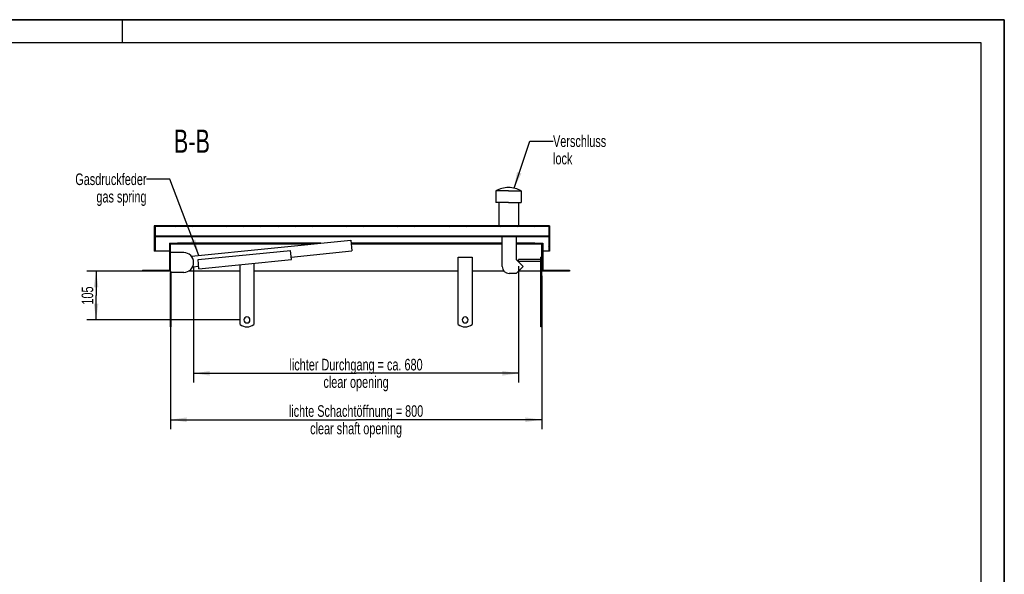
# Model space of a CAD drawing. Header units: millimetres. Extents: x 0 to 4200, y 0 to 2970.
# Tile 19 of 19: x 2079 to 4200, y 1775 to 2970. Entities that reach past the tile are written whole.
import ezdxf

# ---------------------------------------------------------------- set-up
doc = ezdxf.new("R2010")
doc.units = ezdxf.units.MM
doc.header["$LTSCALE"] = 231
doc.layers.get('0').update_dxf_attribs({"linetype": 'CONTINUOUS'})
for name, color, linetype in [('005_AXIS', 7, 'CONTINUOUS'), ('050_DIMENSIONING', 7, 'CONTINUOUS'), ('052_SYMBOLS', 7, 'CONTINUOUS'), ('053_NOTES', 7, 'CONTINUOUS')]:
    doc.layers.add(name, color=color, linetype=linetype)
doc.styles.get("Standard").update_dxf_attribs({"font": 'txt', "width": 0.7})
doc.dimstyles.new('DIMSTYLE_1', dxfattribs={"dimtxt": 25, "dimasz": 35, "dimexe": 2, "dimexo": 1, "dimtad": 1, "dimdec": 1, "dimtxsty": 'Standard', "dimblk": '_FILLED', "dimblk1": '_FILLED', "dimblk2": '_FILLED', "dimcen": 0.09, "dimazin": 2, "dimtp": 0.8, "dimtm": 0.8, "dimtfac": 1, "dimtdec": 1, "dimtofl": 0, "dimtmove": 0, "dimatfit": 3, "dimldrblk": '_FILLED', "dimfxl": 1, "dimtolj": 1, "dimarcsym": 0})
doc.dimstyles.new('DIMSTYLE_2', dxfattribs={"dimtxt": 25, "dimasz": 35, "dimexe": 2, "dimexo": 1, "dimtad": 1, "dimtxsty": 'Standard', "dimblk": '_FILLED', "dimblk1": '_FILLED', "dimblk2": '_FILLED', "dimcen": 0.09, "dimazin": 2, "dimtp": 0.3, "dimtm": 0.3, "dimtfac": 1, "dimtofl": 0, "dimtmove": 0, "dimatfit": 3, "dimldrblk": '_FILLED', "dimfxl": 1, "dimtolj": 1, "dimarcsym": 0})
doc.dimstyles.new('DIMSTYLE_3', dxfattribs={"dimtxt": 25, "dimasz": 35, "dimexe": 2, "dimexo": 1, "dimtad": 1, "dimtxsty": 'Standard', "dimblk": '_FILLED', "dimblk1": '_FILLED', "dimblk2": '_FILLED', "dimcen": 0.09, "dimazin": 2, "dimtp": 0.8, "dimtm": 0.8, "dimtfac": 1, "dimtofl": 0, "dimtmove": 0, "dimatfit": 3, "dimldrblk": '_FILLED', "dimfxl": 1, "dimtolj": 1, "dimarcsym": 0})
doc.dimstyles.get("Standard").update_dxf_attribs({"dimtxt": 25, "dimasz": 35, "dimexe": 2, "dimexo": 1, "dimtad": 1, "dimtxsty": 'Standard', "dimblk": '_FILLED', "dimblk1": '_FILLED', "dimblk2": '_FILLED', "dimcen": 0.09, "dimazin": 2, "dimtol": 1, "dimtp": 0.01, "dimtm": 0.01, "dimtfac": 1, "dimtofl": 0, "dimtmove": 0, "dimatfit": 3, "dimldrblk": '_FILLED', "dimfxl": 1, "dimtolj": 1, "dimarcsym": 0})

# ---------------------------------------------------------------- blocks, each defined once
blk = doc.blocks.new('_FILLED')
at = {"color": 0, "linetype": 'ByBlock'}
blk.add_solid([(0, 0), (-1, 0.143), (-1, -0.143)], dxfattribs=at)
blk = doc.blocks.new('*D6')
at = {"layer": '050_DIMENSIONING', "color": 2, "linetype": 'Continuous', "transparency": 16777216}
for p, q in [((2403.5, 2418.3), (2403.5, 2088.3)), ((3203.5, 2418.3), (3203.5, 2088.3)), ((2403.5, 2108.3), (2803.5, 2108.3)), ((3203.5, 2108.3), (2803.5, 2108.3))]:
    blk.add_line(p, q, dxfattribs=at)
at = {"layer": '050_DIMENSIONING', "color": 2, "linetype": 'Continuous', "transparency": 16777216, "xscale": 35, "yscale": 35, "zscale": 35, "rotation": 180}
blk.add_blockref('_FILLED', (2403.5, 2108.3), dxfattribs=at)
at = {"layer": '050_DIMENSIONING', "color": 2, "linetype": 'Continuous', "transparency": 16777216, "xscale": 35, "yscale": 35, "zscale": 35}
blk.add_blockref('_FILLED', (3203.5, 2108.3), dxfattribs=at)
at = {"layer": '050_DIMENSIONING', "color": 2, "linetype": 'Continuous', "transparency": 16777216, "insert": (2803.5, 2139.5), "char_height": 25, "width": 696.786, "attachment_point": 2, "line_spacing_factor": 0.9}
blk.add_mtext('lichte Schachtöffnung = 800\\Pclear shaft opening', dxfattribs=at)
blk = doc.blocks.new('*D9')
at = {"layer": '050_DIMENSIONING', "color": 2, "linetype": 'Continuous', "transparency": 16777216}
for p, q in [((3153.5, 2439.3), (3153.5, 2188.3)), ((2453.5, 2436.8), (2453.5, 2188.3)), ((2453.5, 2208.3), (2803.5, 2208.3)), ((3153.5, 2208.3), (2803.5, 2208.3))]:
    blk.add_line(p, q, dxfattribs=at)
at = {"layer": '050_DIMENSIONING', "color": 2, "linetype": 'Continuous', "transparency": 16777216, "xscale": 35, "yscale": 35, "zscale": 35, "rotation": 180}
blk.add_blockref('_FILLED', (2453.5, 2208.3), dxfattribs=at)
at = {"layer": '050_DIMENSIONING', "color": 2, "linetype": 'Continuous', "transparency": 16777216, "xscale": 35, "yscale": 35, "zscale": 35}
blk.add_blockref('_FILLED', (3153.5, 2208.3), dxfattribs=at)
at = {"layer": '050_DIMENSIONING', "color": 2, "linetype": 'Continuous', "transparency": 16777216, "insert": (2803.5, 2239.5), "char_height": 25, "width": 709.821, "attachment_point": 2, "line_spacing_factor": 0.9}
blk.add_mtext('lichter Durchgang = ca. 680\\Pclear opening', dxfattribs=at)
blk = doc.blocks.new('*D10')
at = {"layer": '050_DIMENSIONING', "color": 2, "linetype": 'Continuous', "transparency": 16777216}
for p, q in [((2393.5, 2428.3), (2223.5, 2428.3)), ((2243.5, 2428.3), (2243.5, 2375.8)), ((2243.5, 2323.3), (2243.5, 2375.8)), ((2552, 2323.3), (2223.5, 2323.3))]:
    blk.add_line(p, q, dxfattribs=at)
at = {"layer": '050_DIMENSIONING', "color": 2, "linetype": 'Continuous', "transparency": 16777216, "xscale": 35, "yscale": 35, "zscale": 35}
for p, rotation in [((2243.5, 2428.3), 90), ((2243.5, 2323.3), 270)]:
    blk.add_blockref('_FILLED', p, dxfattribs=dict(at, rotation=rotation))
at = {"layer": '050_DIMENSIONING', "color": 2, "linetype": 'Continuous', "transparency": 16777216, "insert": (2212.3, 2375.8), "char_height": 25, "width": 77.679, "attachment_point": 2, "rotation": 90, "line_spacing_factor": 0.9}
blk.add_mtext('105', dxfattribs=at)

msp = doc.modelspace()

# ---------------------------------------------------------------- hatches: boundary and pattern name
at = {"linetype": 'Continuous'}
h = msp.add_hatch(dxfattribs=at)
h.set_pattern_fill('B', color=2, scale=26.054165, angle=45, style=0, pattern_type=0)
h.set_pattern_definition([(45, (0, 0), (-18.42308, 18.42308), [])])
h.paths.add_polyline_path([(3263.544, 2428.299), (3203.544, 2428.299), (3203.544, 2486.299), (3188.544, 2486.299), (3188.544, 2488.299), (3205.544, 2488.299), (3205.544, 2430.299), (3263.544, 2430.299)])
edge = h.paths.add_edge_path()
edge.add_line((2403.544, 2428.299), (2343.544, 2428.299))
edge.add_line((2343.544, 2430.299), (2343.544, 2428.299))
edge.add_line((2343.544, 2430.299), (2401.544, 2430.299))
edge.add_line((2401.544, 2488.299), (2401.544, 2430.299))
edge.add_line((2401.544, 2488.299), (2418.544, 2488.299))
edge.add_line((2418.544, 2486.299), (2418.544, 2488.299))
edge.add_line((2418.544, 2486.299), (2403.544, 2486.299))
edge.add_line((2403.544, 2428.299), (2403.544, 2486.299))
edge = h.paths.add_edge_path()
edge.add_line((3220.544, 2471.299), (3218.544, 2471.299))
edge.add_line((3218.544, 2502.299), (3218.544, 2471.299))
edge.add_line((3218.544, 2502.299), (2370.544, 2502.299))
edge.add_line((2370.544, 2502.299), (2370.544, 2471.299))
edge.add_line((2370.544, 2471.299), (2368.544, 2471.299))
edge.add_line((2368.544, 2526.299), (2368.544, 2471.299))
edge.add_line((3220.544, 2526.299), (2368.544, 2526.299))
edge.add_line((3220.544, 2526.299), (3220.544, 2471.299))
edge.add_line((2370.544, 2524.299), (2370.544, 2503.549))
edge.add_line((3218.544, 2503.549), (2370.544, 2503.549))
edge.add_line((3218.544, 2524.299), (3218.544, 2503.549))
edge.add_line((3218.544, 2524.299), (2370.544, 2524.299))

# ---------------------------------------------------------------- linework, layer by layer
at = {"color": 7, "linetype": 'Continuous'}
for p, q in [((0, 2970), (4200, 2970)), ((4200, 0), (4200, 2970)), ((3104.494, 2601.299), (3104.494, 2576.299)), ((3159.494, 2601.299), (3159.494, 2576.299)), ((3110.794, 2576.299), (3110.794, 2526.299)), ((3153.194, 2576.299), (3153.194, 2526.299)), ((2470.106, 2526.299), (2368.544, 2526.299)), ((2368.544, 2526.299), (2368.544, 2471.299)), ((3218.544, 2524.299), (2370.544, 2524.299)), ((2370.544, 2524.299), (2370.544, 2503.549)), ((2757.104, 2526.299), (2470.106, 2526.299)), ((2849.013, 2526.299), (2757.104, 2526.299)), ((3120.106, 2526.299), (2849.013, 2526.299)), ((3220.544, 2526.299), (3120.106, 2526.299)), ((3176.044, 2526.299), (3176.044, 2526.399)), ((3176.044, 2526.399), (3198.044, 2526.399)), ((3198.044, 2526.299), (3198.044, 2526.399)), ((3198.044, 2526.399), (3198.085, 2526.399)), ((3198.085, 2526.399), (3198.194, 2526.399)), ((3198.194, 2526.399), (3198.419, 2526.399)), ((3198.419, 2526.299), (3198.419, 2526.399)), ((3200.044, 2526.299), (3200.044, 2526.399)), ((3200.044, 2526.399), (3212.044, 2526.399)), ((3212.044, 2526.299), (3212.044, 2526.399)), ((3213.459, 2526.299), (3213.459, 2526.399)), ((3213.459, 2526.299), (3213.459, 2526.399)), ((3213.459, 2526.399), (3213.544, 2526.399)), ((3213.544, 2526.299), (3213.544, 2526.399)), ((3213.544, 2526.399), (3218.544, 2526.399)), ((3218.544, 2526.299), (3218.544, 2526.399)), ((3218.544, 2526.399), (3218.574, 2526.399)), ((3218.544, 2524.299), (3218.544, 2503.549)), ((3218.574, 2526.399), (3218.629, 2526.399)), ((3218.629, 2526.299), (3218.629, 2526.399)), ((3218.629, 2526.299), (3218.629, 2526.399)), ((3220.544, 2526.299), (3220.544, 2471.299)), ((3218.544, 2503.549), (2370.544, 2503.549)), ((2370.544, 2502.299), (2370.544, 2471.299)), ((3218.544, 2502.299), (2370.544, 2502.299)), ((2401.544, 2488.299), (2401.544, 2430.299)), ((2401.544, 2488.299), (2418.544, 2488.299)), ((2403.544, 2428.299), (2403.544, 2486.299)), ((2418.544, 2486.299), (2403.544, 2486.299)), ((2418.544, 2486.299), (2418.544, 2488.299)), ((2727.97, 2488.299), (2418.544, 2488.299)), ((2707.97, 2486.299), (2418.544, 2486.299)), ((2448.958, 2460.397), (2792.4, 2494.742)), ((2792.4, 2494.742), (2794.688, 2471.856)), ((3118.544, 2488.299), (2793.044, 2488.299)), ((3118.544, 2486.299), (2793.244, 2486.299)), ((3118.544, 2438.299), (3118.544, 2502.299)), ((3148.544, 2502.299), (3148.544, 2453.299)), ((3188.544, 2488.299), (3148.544, 2488.299)), ((3188.544, 2486.299), (3148.544, 2486.299)), ((3188.544, 2488.299), (3205.544, 2488.299)), ((3188.544, 2486.299), (3188.544, 2488.299)), ((3203.544, 2486.299), (3188.544, 2486.299)), ((3203.544, 2428.299), (3203.544, 2486.299)), ((3205.544, 2488.299), (3205.544, 2430.299)), ((3218.544, 2502.299), (3218.544, 2471.299)), ((2370.544, 2471.299), (2368.544, 2471.299)), ((2401.544, 2471.299), (2370.544, 2471.299)), ((2432.544, 2468.299), (2403.544, 2468.299)), ((2463.146, 2453.274), (2662.154, 2473.175)), ((2664.144, 2453.274), (2662.154, 2473.175)), ((2663.597, 2458.746), (2794.688, 2471.856)), ((3218.544, 2471.299), (3205.544, 2471.299)), ((3220.544, 2471.299), (3218.544, 2471.299)), ((2453.544, 2447.299), (2453.544, 2446.799)), ((2465.136, 2433.373), (2463.146, 2453.274)), ((2465.136, 2433.373), (2664.144, 2453.274)), ((3148.544, 2453.299), (3163.544, 2438.299)), ((3201.544, 2453.299), (3153.544, 2453.299)), ((3153.544, 2449.299), (3153.544, 2453.299)), ((3201.544, 2449.299), (3153.544, 2449.299)), ((3203.544, 2458.299), (3201.544, 2458.299)), ((3201.544, 2313.299), (3201.544, 2458.299)), ((2343.544, 2430.299), (2343.544, 2428.299)), ((2343.544, 2430.299), (2401.544, 2430.299)), ((2403.544, 2428.299), (2343.544, 2428.299)), ((2403.544, 2428.299), (2403.544, 2425.799)), ((2432.544, 2425.799), (2403.544, 2425.799)), ((2451.381, 2437.525), (2464.589, 2438.846)), ((3148.544, 2423.299), (3133.544, 2423.299)), ((3163.544, 2438.299), (3148.544, 2423.299)), ((3203.544, 2313.299), (3203.544, 2428.299)), ((3263.544, 2428.299), (3203.544, 2428.299)), ((3205.544, 2430.299), (3263.544, 2430.299)), ((3263.544, 2430.299), (3263.544, 2428.299)), ((3201.544, 2308.299), (3201.544, 2313.299)), ((3203.544, 2313.299), (3201.544, 2313.299)), ((3203.544, 2308.299), (3203.544, 2313.299)), ((2405.544, 2308.299), (2403.544, 2308.299)), ((3203.544, 2308.299), (3201.544, 2308.299))]:
    msp.add_line(p, q, dxfattribs=at)
at = {"color": 3, "linetype": 'Continuous'}
for p, q in [((4200, 2970), (0, 2970)), ((2300, 2970), (2300, 2920)), ((4200, 2970), (4200, 0))]:
    msp.add_line(p, q, dxfattribs=at)
at = {"color": 5, "linetype": 'Continuous'}
for p, q in [((4150, 2920), (50, 2920)), ((4150, 50), (4150, 2920))]:
    msp.add_line(p, q, dxfattribs=at)
at = {"color": 9, "linetype": 'Continuous'}
msp.add_line((3198.194, 2526.299), (3198.194, 2526.399), dxfattribs=at)
at = {"color": 7, "linetype": 'Continuous'}
for centre, radius, start, end in [((3131.994, 2550.801), 57.5, 90, 118.571878), ((3131.994, 2550.801), 57.5, 61.428122, 90), ((2432.544, 2447.299), 21, 0, 90), ((2432.544, 2446.799), 21, 270, 360), ((3133.544, 2438.299), 15, 180, 270)]:
    msp.add_arc(centre, radius, start, end, dxfattribs=at)
at = {"layer": '005_AXIS', "color": 7, "linetype": 'Continuous'}
for p, q in [((3131.994, 2601.299), (3104.494, 2601.299)), ((3131.994, 2601.299), (3159.494, 2601.299)), ((3110.766, 2576.299), (3104.494, 2576.299)), ((3110.794, 2576.299), (3110.766, 2576.299)), ((3131.994, 2576.299), (3110.794, 2576.299)), ((3131.994, 2576.299), (3153.194, 2576.299)), ((3153.194, 2576.299), (3153.222, 2576.299)), ((3153.222, 2576.299), (3159.494, 2576.299)), ((2553.544, 2313.299), (2553.544, 2442.214)), ((2583.544, 2445.214), (2583.544, 2313.299)), ((3023.544, 2458.299), (3053.544, 2458.299)), ((3023.544, 2313.299), (3023.544, 2458.299)), ((3053.544, 2458.299), (3053.544, 2313.299)), ((2403.544, 2313.299), (2403.544, 2425.799)), ((2405.544, 2313.299), (2405.544, 2425.799)), ((2553.544, 2428.299), (2442.469, 2428.299)), ((3023.544, 2428.299), (2583.544, 2428.299)), ((3122.369, 2428.299), (3053.544, 2428.299)), ((3201.544, 2428.299), (3153.544, 2428.299)), ((2403.544, 2308.299), (2403.544, 2313.299)), ((2403.544, 2313.299), (2405.544, 2313.299)), ((2405.544, 2308.299), (2405.544, 2313.299))]:
    msp.add_line(p, q, dxfattribs=at)
for centre, radius, start, end in [((2568.544, 2333.299), 25, 233.130102, 306.869898), ((2568.544, 2323.299), 6.5, 0, 180), ((2568.544, 2323.299), 6.5, 180, 360), ((3038.544, 2333.299), 25, 233.130102, 306.869898), ((3038.544, 2323.299), 6.5, 0, 180), ((3038.544, 2323.299), 6.5, 180, 360)]:
    msp.add_arc(centre, radius, start, end, dxfattribs=at)

# ---------------------------------------------------------------- texts
at = {"layer": '052_SYMBOLS', "color": 2, "linetype": 'Continuous', "insert": (2488.798, 2733.301), "char_height": 50, "width": 171.42857, "attachment_point": 3, "line_spacing_factor": 0.9}
msp.add_mtext('B-B', dxfattribs=at)
at = {"layer": '053_NOTES', "color": 2, "linetype": 'Continuous', "char_height": 25, "line_spacing_factor": 0.9}
for s, insert, width, attachment_point in [('Verschluss\\Plock', (3227.9, 2720.801), 266.07143, 1), ('Gasdruckfeder\\Pgas spring', (2352.156, 2638.799), 344.64286, 3)]:
    msp.add_mtext(s, dxfattribs=dict(at, insert=insert, width=width, attachment_point=attachment_point))

# ---------------------------------------------------------------- dimensions: what is measured, and where the dimension line sits
at = {"layer": '050_DIMENSIONING', "color": 2, "linetype": 'Continuous'}
dim = msp.add_linear_dim(base=(2453.544, 2208.299), p1=(3153.544, 2440.299), p2=(2453.544, 2437.799), angle=180, text='lichter Durchgang = ca. <>\\Pclear opening', dimstyle='DIMSTYLE_3', dxfattribs=at)
dim.commit()
dim.dimension.update_dxf_attribs({"geometry": '*D9', "text_midpoint": (2803.544, 2208.299), "dimtype": 160})
dim = msp.add_linear_dim(base=(2243.544, 2323.299), p1=(2394.544, 2428.299), p2=(2553.044, 2323.299), angle=270, dimstyle='DIMSTYLE_2', dxfattribs=at)
dim.commit()
dim.dimension.update_dxf_attribs({"geometry": '*D10', "text_midpoint": (2243.544, 2372.227), "dimtype": 160})
dim = msp.add_linear_dim(base=(3203.544, 2108.299), p1=(2403.544, 2419.299), p2=(3203.544, 2419.299), text='lichte Schachtöffnung = <>\\Pclear shaft opening', dimstyle='DIMSTYLE_1', dxfattribs=at)
dim.commit()
dim.dimension.update_dxf_attribs({"geometry": '*D6', "text_midpoint": (2803.544, 2108.299), "dimtype": 160})

# ---------------------------------------------------------------- leaders
at = {"layer": '053_NOTES', "color": 2, "linetype": 'Continuous', "annotation_type": 0, "has_hookline": 1, "hookline_direction": 1}
for points, text_width in [([(3143.856, 2607.064), (3177.9, 2708.301), (3227.9, 2708.301)], 166.695), ([(2465.137, 2462.015), (2402.156, 2626.299), (2352.156, 2626.299)], 221.995)]:
    msp.add_leader(points, dimstyle='Standard', override={"dimtad": 0}, dxfattribs=dict(at, text_width=text_width))

doc.saveas('drawing.dxf')
